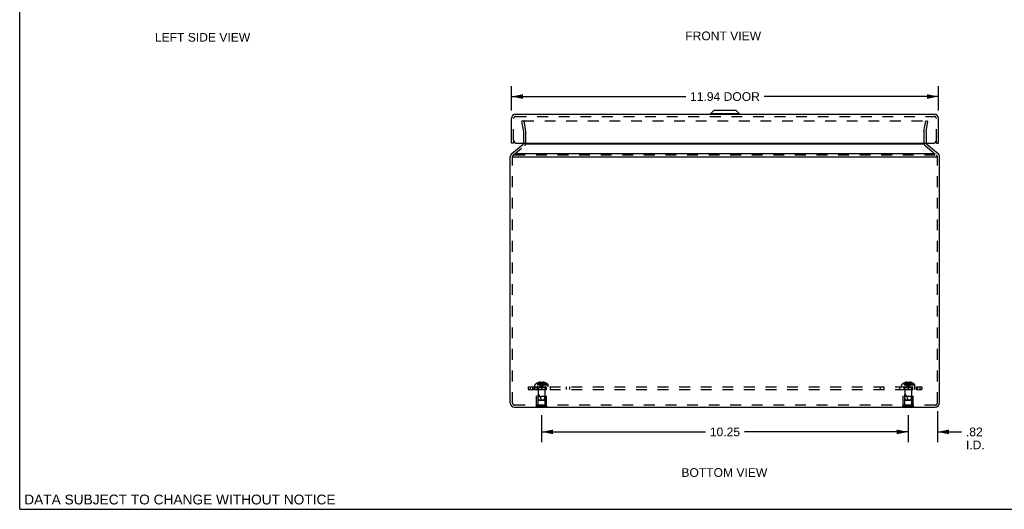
# Model space of a CAD drawing. Header units: inches. Extents: x 0 to 54.8, y 0 to 35.5.
# Tile 1 of 8: x 0 to 27.5, y 0 to 13.7. Entities that reach past the tile are written whole.
import ezdxf

# ---------------------------------------------------------------- set-up
doc = ezdxf.new("R2010")
doc.units = ezdxf.units.IN
doc.header["$LTSCALE"] = 3.016129
doc.header["$MEASUREMENT"] = 0
doc.linetypes.add('HIDDEN', pattern=[0.2, 0.1, -0.1])
doc.layers.get('0').update_dxf_attribs({"linetype": 'CONTINUOUS'})
for name, color, linetype in [('DEFAULT_2', 8, 'HIDDEN'), ('DIMENSIONS', 7, 'CONTINUOUS'), ('DOOR_ASSEMBLY', 7, 'CONTINUOUS'), ('SUBPANEL', 7, 'CONTINUOUS')]:
    doc.layers.add(name, color=color, linetype=linetype)
doc.styles.get("Standard").update_dxf_attribs({"font": 'arial.ttf'})
doc.dimstyles.new('DIMSTYLE_1', dxfattribs={"dimtxt": 0.241935, "dimasz": 0.322581, "dimexe": 0.09, "dimexo": 0.07, "dimgap": 0.0375, "dimtad": 0, "dimtih": 1, "dimtoh": 1, "dimzin": 4, "dimdsep": 46, "dimtxsty": 'Standard', "dimblk": '_FILLED', "dimblk1": '_FILLED', "dimblk2": '_FILLED', "dimcen": 0.09, "dimazin": 1, "dimtfac": 1, "dimtdec": 3, "dimtofl": 0, "dimtmove": 0, "dimatfit": 3, "dimldrblk": '_FILLED', "dimfxl": 0, "dimtolj": 1, "dimtzin": 4, "dimarcsym": 0})

# ---------------------------------------------------------------- blocks, each defined once
blk = doc.blocks.new('_FILLED')
at = {"color": 0, "linetype": 'ByBlock'}
blk.add_solid([(0, 0), (-1, 0.2), (-1, -0.2)], dxfattribs=at)
blk = doc.blocks.new('*D10')
at = {"layer": 'DIMENSIONS', "color": 2, "linetype": 'Continuous'}
for p, q in [((13.745, 11.141), (13.745, 11.82)), ((25.685, 11.141), (25.685, 11.82)), ((13.745, 11.53), (18.618, 11.53)), ((25.685, 11.53), (20.812, 11.53))]:
    blk.add_line(p, q, dxfattribs=at)
at = {"layer": 'DIMENSIONS', "color": 2, "linetype": 'Continuous', "xscale": 0.3225806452, "yscale": 0.3225806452, "zscale": 0.3225806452, "rotation": 180}
blk.add_blockref('_FILLED', (13.745, 11.53), dxfattribs=at)
at = {"layer": 'DIMENSIONS', "color": 2, "linetype": 'Continuous', "xscale": 0.3225806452, "yscale": 0.3225806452, "zscale": 0.3225806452}
blk.add_blockref('_FILLED', (25.685, 11.53), dxfattribs=at)
at = {"layer": 'DIMENSIONS', "color": 2, "linetype": 'Continuous', "insert": (19.715, 11.651), "char_height": 0.2419, "width": 1.95167, "attachment_point": 2, "line_spacing_factor": 0.9}
blk.add_mtext('11.94 DOOR', dxfattribs=at)
blk = doc.blocks.new('*D13')
at = {"layer": 'DIMENSIONS', "color": 2, "linetype": 'Continuous'}
for p, q in [((24.84, 2.625), (24.84, 1.872)), ((25.655, 2.745), (25.655, 1.872)), ((24.84, 2.162), (24.195, 2.162)), ((25.655, 2.162), (26.331, 2.162))]:
    blk.add_line(p, q, dxfattribs=at)
at = {"layer": 'DIMENSIONS', "color": 2, "linetype": 'Continuous', "xscale": 0.3225806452, "yscale": 0.3225806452, "zscale": 0.3225806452}
blk.add_blockref('_FILLED', (24.84, 2.162), dxfattribs=at)
at = {"layer": 'DIMENSIONS', "color": 2, "linetype": 'Continuous', "xscale": 0.3225806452, "yscale": 0.3225806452, "zscale": 0.3225806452, "rotation": 180}
blk.add_blockref('_FILLED', (25.655, 2.162), dxfattribs=at)
at = {"layer": 'DIMENSIONS', "color": 2, "linetype": 'Continuous', "insert": (26.452, 2.283), "char_height": 0.2419, "width": 0.52434, "attachment_point": 1, "line_spacing_factor": 0.9}
blk.add_mtext('.82\\PI.D.', dxfattribs=at)
blk = doc.blocks.new('*D14')
at = {"layer": 'DIMENSIONS', "color": 2, "linetype": 'Continuous'}
for p, q in [((14.59, 2.625), (14.59, 1.872)), ((24.84, 2.625), (24.84, 1.872)), ((14.59, 2.162), (19.171, 2.162)), ((24.84, 2.162), (20.259, 2.162))]:
    blk.add_line(p, q, dxfattribs=at)
at = {"layer": 'DIMENSIONS', "color": 2, "linetype": 'Continuous', "xscale": 0.3225806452, "yscale": 0.3225806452, "zscale": 0.3225806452, "rotation": 180}
blk.add_blockref('_FILLED', (14.59, 2.162), dxfattribs=at)
at = {"layer": 'DIMENSIONS', "color": 2, "linetype": 'Continuous', "xscale": 0.3225806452, "yscale": 0.3225806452, "zscale": 0.3225806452}
blk.add_blockref('_FILLED', (24.84, 2.162), dxfattribs=at)
at = {"layer": 'DIMENSIONS', "color": 2, "linetype": 'Continuous', "insert": (19.715, 2.283), "char_height": 0.2419, "width": 0.84543, "attachment_point": 2, "line_spacing_factor": 0.9}
blk.add_mtext('10.25', dxfattribs=at)

msp = doc.modelspace()

# ---------------------------------------------------------------- linework, layer by layer
at = {"color": 7, "linetype": 'Continuous'}
for p, q in [((0, 0), (0, 35.484)), ((25.634, 9.89), (25.63, 9.89)), ((25.646, 9.844), (25.655, 9.844)), ((13.711, 9.022), (13.711, 9.278)), ((13.711, 9.278), (13.715, 9.278)), ((13.711, 9.022), (13.715, 9.022)), ((14.434, 2.847), (14.434, 2.851)), ((14.746, 2.847), (14.434, 2.847)), ((14.59, 2.847), (14.59, 2.851)), ((14.746, 2.847), (14.746, 2.851)), ((24.684, 2.847), (24.684, 2.851)), ((24.996, 2.847), (24.684, 2.847)), ((24.84, 2.847), (24.84, 2.851)), ((24.996, 2.847), (24.996, 2.851)), ((0, 0), (54.839, 0))]:
    msp.add_line(p, q, dxfattribs=at)
at = {"color": 3, "linetype": 'Continuous'}
for p, q in [((13.758, 9.936), (14.071, 10.199)), ((25.286, 10.199), (14.145, 10.199)), ((25.359, 10.199), (25.672, 9.936)), ((13.836, 9.936), (25.594, 9.936)), ((13.715, 2.971), (13.715, 9.844)), ((13.784, 9.844), (25.646, 9.844)), ((25.715, 2.971), (25.715, 9.844)), ((13.835, 2.851), (25.595, 2.851))]:
    msp.add_line(p, q, dxfattribs=at)
for centre, radius, start, end in [((14.033, 10.245), 0.06, 310, 341.1765), ((25.397, 10.245), 0.06, 198.8236, 230), ((13.835, 9.844), 0.12, 130, 180), ((25.595, 9.844), 0.12, 0, 50), ((13.835, 2.971), 0.12, 180, 270), ((25.595, 2.971), 0.12, 270, 360)]:
    msp.add_arc(centre, radius, start, end, dxfattribs=at)
at = {"layer": 'DEFAULT_2', "color": 8, "linetype": 'HIDDEN'}
for p, q in [((14.099, 10.851), (14.039, 10.841)), ((14.092, 10.544), (14.039, 10.841)), ((14.074, 10.851), (25.356, 10.851)), ((14.151, 10.554), (14.099, 10.851)), ((25.279, 10.554), (25.332, 10.851)), ((25.332, 10.851), (25.391, 10.841)), ((25.338, 10.544), (25.391, 10.841)), ((14.093, 10.245), (14.093, 10.533)), ((14.153, 10.245), (14.153, 10.533)), ((25.277, 10.533), (25.277, 10.245)), ((25.337, 10.533), (25.337, 10.245)), ((13.796, 9.89), (14.11, 10.153)), ((25.32, 10.153), (25.634, 9.89)), ((13.775, 9.804), (13.775, 9.844)), ((13.775, 2.971), (13.775, 9.804)), ((25.594, 9.89), (13.836, 9.89)), ((25.655, 9.804), (25.655, 9.844)), ((25.655, 2.971), (25.655, 9.804)), ((14.404, 3.422), (14.404, 3.468)), ((14.777, 3.468), (14.404, 3.468)), ((14.404, 3.422), (14.777, 3.422)), ((14.77, 3.483), (14.41, 3.483)), ((14.45, 2.868), (14.45, 3.347)), ((14.45, 3.347), (14.73, 3.347)), ((14.495, 3.337), (14.485, 3.347)), ((14.491, 3.535), (14.491, 3.535)), ((14.492, 3.535), (14.491, 3.535)), ((14.575, 3.535), (14.492, 3.535)), ((14.495, 2.909), (14.495, 3.337)), ((14.685, 3.337), (14.495, 3.337)), ((14.496, 3.394), (14.496, 3.147)), ((14.684, 3.394), (14.496, 3.394)), ((14.522, 3.535), (14.522, 3.545)), ((14.555, 3.535), (14.555, 3.55)), ((14.575, 3.535), (14.575, 3.545)), ((14.575, 3.535), (14.577, 3.513)), ((14.575, 3.535), (14.575, 3.535)), ((14.575, 3.535), (14.577, 3.535)), ((14.577, 3.513), (14.579, 3.491)), ((14.579, 3.491), (14.582, 3.47)), ((14.581, 3.471), (14.584, 3.45)), ((14.587, 3.535), (14.59, 3.535)), ((14.59, 3.535), (14.593, 3.535)), ((14.606, 3.535), (14.603, 3.513)), ((14.603, 3.535), (14.606, 3.535)), ((14.606, 3.545), (14.606, 3.535)), ((14.606, 3.535), (14.606, 3.535)), ((14.688, 3.535), (14.606, 3.535)), ((14.625, 3.535), (14.625, 3.55)), ((14.659, 3.535), (14.659, 3.545)), ((14.684, 3.394), (14.684, 3.147)), ((14.685, 3.337), (14.695, 3.347)), ((14.685, 2.909), (14.685, 3.337)), ((14.689, 3.535), (14.688, 3.535)), ((14.69, 3.535), (14.689, 3.535)), ((14.73, 2.868), (14.73, 3.347)), ((14.777, 3.422), (14.777, 3.468)), ((25.027, 3.468), (24.654, 3.468)), ((24.654, 3.422), (24.654, 3.468)), ((24.654, 3.422), (25.027, 3.422)), ((25.02, 3.483), (24.66, 3.483)), ((24.7, 3.347), (24.98, 3.347)), ((24.7, 2.868), (24.7, 3.347)), ((24.745, 3.337), (24.735, 3.347)), ((24.741, 3.535), (24.741, 3.535)), ((24.742, 3.535), (24.741, 3.535)), ((24.825, 3.535), (24.742, 3.535)), ((24.935, 3.337), (24.745, 3.337)), ((24.745, 2.909), (24.745, 3.337)), ((24.934, 3.394), (24.746, 3.394)), ((24.746, 3.394), (24.746, 3.147)), ((24.772, 3.535), (24.772, 3.545)), ((24.805, 3.535), (24.805, 3.55)), ((24.825, 3.535), (24.825, 3.545)), ((24.827, 3.535), (24.825, 3.535)), ((24.825, 3.535), (24.827, 3.513)), ((24.825, 3.535), (24.825, 3.535)), ((24.827, 3.513), (24.829, 3.491)), ((24.829, 3.491), (24.832, 3.47)), ((24.831, 3.471), (24.834, 3.45)), ((24.84, 3.535), (24.837, 3.535)), ((24.843, 3.535), (24.84, 3.535)), ((24.856, 3.535), (24.853, 3.535)), ((24.856, 3.535), (24.853, 3.513)), ((24.856, 3.545), (24.856, 3.535)), ((24.938, 3.535), (24.856, 3.535)), ((24.856, 3.535), (24.856, 3.535)), ((24.875, 3.535), (24.875, 3.55)), ((24.909, 3.535), (24.909, 3.545)), ((24.934, 3.394), (24.934, 3.147)), ((24.935, 3.337), (24.945, 3.347)), ((24.935, 2.909), (24.935, 3.337)), ((24.939, 3.535), (24.938, 3.535)), ((24.94, 3.535), (24.939, 3.535)), ((24.98, 2.868), (24.98, 3.347)), ((25.027, 3.422), (25.027, 3.468)), ((14.505, 3.057), (14.496, 3.147)), ((14.496, 3.147), (14.59, 3.147)), ((14.516, 3.047), (14.505, 3.057)), ((14.505, 3.057), (14.675, 3.057)), ((14.516, 3.047), (14.664, 3.047)), ((14.684, 3.147), (14.59, 3.147)), ((14.664, 3.047), (14.675, 3.057)), ((14.675, 3.057), (14.684, 3.147)), ((24.934, 3.147), (24.746, 3.147)), ((24.755, 3.057), (24.746, 3.147)), ((24.755, 3.057), (24.925, 3.057)), ((24.766, 3.047), (24.755, 3.057)), ((24.766, 3.047), (24.914, 3.047)), ((24.914, 3.047), (24.925, 3.057)), ((24.925, 3.057), (24.934, 3.147)), ((25.595, 2.911), (13.835, 2.911)), ((14.434, 2.851), (14.434, 2.868)), ((14.746, 2.868), (14.434, 2.868)), ((14.495, 2.909), (14.685, 2.909)), ((14.59, 2.851), (14.59, 2.868)), ((14.746, 2.851), (14.746, 2.868)), ((24.996, 2.868), (24.684, 2.868)), ((24.684, 2.851), (24.684, 2.868)), ((24.745, 2.909), (24.935, 2.909)), ((24.84, 2.851), (24.84, 2.868)), ((24.996, 2.851), (24.996, 2.868))]:
    msp.add_line(p, q, dxfattribs=at)
for points in [[(14.065, 10.846), (14.065, 10.845), (14.065, 10.844), (14.064, 10.843), (14.064, 10.842), (14.064, 10.841)], [(14.064, 10.841), (14.064, 10.841), (14.064, 10.84)], [(14.074, 10.851), (14.073, 10.851), (14.072, 10.851), (14.071, 10.851), (14.07, 10.85), (14.069, 10.85), (14.068, 10.849), (14.067, 10.848), (14.067, 10.848), (14.066, 10.847), (14.065, 10.846)], [(25.356, 10.851), (25.357, 10.851), (25.358, 10.851), (25.359, 10.851), (25.36, 10.85), (25.361, 10.85), (25.362, 10.849), (25.363, 10.848), (25.363, 10.848), (25.364, 10.847), (25.365, 10.846)], [(25.365, 10.846), (25.365, 10.845), (25.365, 10.844), (25.366, 10.843), (25.366, 10.842), (25.366, 10.841)], [(25.366, 10.841), (25.366, 10.841), (25.366, 10.84)], [(14.491, 3.535), (14.504, 3.513), (14.519, 3.491), (14.535, 3.47), (14.552, 3.45), (14.571, 3.43), (14.59, 3.411)], [(14.555, 3.55), (14.551, 3.55), (14.547, 3.549), (14.543, 3.549), (14.538, 3.548), (14.534, 3.548), (14.53, 3.547), (14.526, 3.546), (14.522, 3.545)], [(14.522, 3.535), (14.531, 3.513), (14.541, 3.491), (14.552, 3.471), (14.564, 3.45), (14.577, 3.43), (14.59, 3.411)], [(14.575, 3.545), (14.572, 3.546), (14.569, 3.547), (14.567, 3.548), (14.565, 3.549), (14.562, 3.549), (14.56, 3.55), (14.557, 3.55), (14.555, 3.55)], [(14.555, 3.535), (14.56, 3.513), (14.565, 3.491), (14.571, 3.471), (14.577, 3.45), (14.583, 3.43), (14.59, 3.411)], [(14.59, 3.535), (14.587, 3.535), (14.585, 3.535), (14.582, 3.535), (14.58, 3.535), (14.577, 3.535), (14.575, 3.535)], [(14.58, 3.535), (14.582, 3.535), (14.585, 3.535)], [(14.584, 3.45), (14.587, 3.43), (14.59, 3.411)], [(14.584, 3.45), (14.587, 3.43), (14.59, 3.411)], [(14.625, 3.535), (14.62, 3.513), (14.615, 3.491), (14.609, 3.471), (14.603, 3.45), (14.597, 3.43), (14.59, 3.411)], [(14.606, 3.535), (14.603, 3.535), (14.6, 3.535), (14.598, 3.535), (14.595, 3.535), (14.593, 3.535), (14.59, 3.535)], [(14.659, 3.535), (14.649, 3.513), (14.639, 3.491), (14.628, 3.471), (14.616, 3.45), (14.603, 3.43), (14.59, 3.411)], [(14.689, 3.535), (14.676, 3.513), (14.661, 3.491), (14.645, 3.47), (14.628, 3.45), (14.609, 3.43), (14.59, 3.411)], [(14.603, 3.513), (14.601, 3.491), (14.599, 3.47), (14.596, 3.45), (14.593, 3.43), (14.59, 3.411)], [(14.601, 3.491), (14.599, 3.471), (14.596, 3.45), (14.593, 3.43), (14.59, 3.411)], [(14.595, 3.535), (14.598, 3.535), (14.6, 3.535)], [(14.625, 3.55), (14.623, 3.55), (14.62, 3.55), (14.618, 3.549), (14.616, 3.549), (14.613, 3.548), (14.611, 3.547), (14.608, 3.546), (14.606, 3.545)], [(14.659, 3.545), (14.654, 3.546), (14.65, 3.547), (14.646, 3.548), (14.642, 3.548), (14.638, 3.549), (14.633, 3.549), (14.629, 3.55), (14.625, 3.55)], [(24.741, 3.535), (24.754, 3.513), (24.769, 3.491), (24.785, 3.47), (24.802, 3.45), (24.821, 3.43), (24.84, 3.411)], [(24.805, 3.55), (24.801, 3.55), (24.797, 3.549), (24.793, 3.549), (24.788, 3.548), (24.784, 3.548), (24.78, 3.547), (24.776, 3.546), (24.772, 3.545)], [(24.772, 3.535), (24.781, 3.513), (24.791, 3.491), (24.802, 3.471), (24.814, 3.45), (24.827, 3.43), (24.84, 3.411)], [(24.825, 3.545), (24.822, 3.546), (24.819, 3.547), (24.817, 3.548), (24.815, 3.549), (24.812, 3.549), (24.81, 3.55), (24.807, 3.55), (24.805, 3.55)], [(24.805, 3.535), (24.81, 3.513), (24.815, 3.491), (24.821, 3.471), (24.827, 3.45), (24.833, 3.43), (24.84, 3.411)], [(24.825, 3.535), (24.827, 3.535), (24.83, 3.535), (24.832, 3.535), (24.835, 3.535), (24.837, 3.535), (24.84, 3.535)], [(24.835, 3.535), (24.832, 3.535), (24.83, 3.535)], [(24.834, 3.45), (24.837, 3.43), (24.84, 3.411)], [(24.834, 3.45), (24.837, 3.43), (24.84, 3.411)], [(24.84, 3.535), (24.843, 3.535), (24.845, 3.535), (24.848, 3.535), (24.85, 3.535), (24.853, 3.535), (24.856, 3.535)], [(24.875, 3.535), (24.87, 3.513), (24.865, 3.491), (24.859, 3.471), (24.853, 3.45), (24.847, 3.43), (24.84, 3.411)], [(24.909, 3.535), (24.899, 3.513), (24.889, 3.491), (24.878, 3.471), (24.866, 3.45), (24.853, 3.43), (24.84, 3.411)], [(24.939, 3.535), (24.926, 3.513), (24.911, 3.491), (24.895, 3.47), (24.878, 3.45), (24.859, 3.43), (24.84, 3.411)], [(24.853, 3.513), (24.851, 3.491), (24.849, 3.47), (24.846, 3.45), (24.843, 3.43), (24.84, 3.411)], [(24.851, 3.491), (24.849, 3.471), (24.846, 3.45), (24.843, 3.43), (24.84, 3.411)], [(24.85, 3.535), (24.848, 3.535), (24.845, 3.535)], [(24.875, 3.55), (24.873, 3.55), (24.87, 3.55), (24.868, 3.549), (24.866, 3.549), (24.863, 3.548), (24.861, 3.547), (24.858, 3.546), (24.856, 3.545)], [(24.909, 3.545), (24.904, 3.546), (24.9, 3.547), (24.896, 3.548), (24.892, 3.548), (24.888, 3.549), (24.883, 3.549), (24.879, 3.55), (24.875, 3.55)]]:
    msp.add_lwpolyline(points, dxfattribs=at)
for centre, radius, start, end in [((14.033, 10.533), 0.06, 0, 10), ((14.033, 10.533), 0.12, 0, 10), ((25.397, 10.533), 0.12, 170, 180), ((25.397, 10.533), 0.06, 170, 180), ((14.033, 10.245), 0.06, 341.1765, 360), ((14.033, 10.245), 0.12, 310, 360), ((25.397, 10.245), 0.12, 180, 230), ((25.397, 10.245), 0.06, 180, 198.8236), ((13.835, 9.844), 0.06, 130, 180), ((25.595, 9.844), 0.06, 0, 50), ((14.424, 3.468), 0.02, 133.5138, 180), ((14.59, 3.293), 0.262, 112.3613, 133.5138), ((14.468, 3.394), 0.0282, 0, 90), ((14.59, 3.293), 0.261, 105.1941, 112.0894), ((14.59, 3.293), 0.261, 67.9106, 74.8059), ((14.712, 3.394), 0.0282, 90, 180), ((14.59, 3.293), 0.262, 46.4862, 67.6387), ((14.757, 3.468), 0.02, 0, 46.4862), ((24.674, 3.468), 0.02, 133.5138, 180), ((24.84, 3.293), 0.262, 112.3613, 133.5138), ((24.718, 3.394), 0.0282, 0, 90), ((24.84, 3.293), 0.261, 105.1941, 112.0894), ((24.84, 3.293), 0.261, 67.9106, 74.8059), ((24.962, 3.394), 0.0282, 90, 180), ((24.84, 3.293), 0.262, 46.4862, 67.6387), ((25.007, 3.468), 0.02, 0, 46.4862), ((14.045, 2.877), 0.571, 17.3354, 37.8138), ((24.295, 2.877), 0.571, 17.3354, 37.8138), ((13.835, 2.971), 0.06, 180, 270), ((25.595, 2.971), 0.06, 270, 360)]:
    msp.add_arc(centre, radius, start, end, dxfattribs=at)
at = {"layer": 'DOOR_ASSEMBLY', "color": 3, "linetype": 'Continuous'}
for p, q in [((13.865, 11.035), (25.565, 11.035)), ((13.745, 10.225), (13.745, 10.915)), ((25.685, 10.225), (25.685, 10.915)), ((13.895, 10.225), (25.535, 10.225))]:
    msp.add_line(p, q, dxfattribs=at)
at = {"layer": 'DOOR_ASSEMBLY', "color": 7, "linetype": 'Continuous'}
for p, q in [((15.427, 11.039), (15.427, 11.035)), ((15.427, 11.039), (15.683, 11.039)), ((15.683, 11.039), (15.683, 11.035)), ((19.321, 11.057), (19.404, 11.14)), ((19.321, 11.038), (19.321, 11.057)), ((19.321, 11.057), (20.109, 11.057)), ((20.109, 11.038), (19.321, 11.038)), ((20.026, 11.14), (19.404, 11.14)), ((20.021, 11.142), (19.409, 11.142)), ((20.109, 11.057), (20.026, 11.14)), ((20.109, 11.038), (20.109, 11.057)), ((13.805, 10.225), (13.745, 10.225)), ((13.805, 10.315), (13.805, 10.225)), ((25.625, 10.225), (25.625, 10.315)), ((25.625, 10.225), (25.685, 10.225))]:
    msp.add_line(p, q, dxfattribs=at)
at = {"layer": 'DOOR_ASSEMBLY', "color": 8, "linetype": 'HIDDEN'}
for p, q in [((13.805, 10.315), (13.805, 10.915)), ((13.865, 10.975), (25.565, 10.975)), ((25.625, 10.315), (25.625, 10.915))]:
    msp.add_line(p, q, dxfattribs=at)
at = {"layer": 'DOOR_ASSEMBLY', "color": 3, "linetype": 'Continuous'}
for centre, radius, start, end in [((13.865, 10.915), 0.12, 90, 180), ((25.565, 10.915), 0.12, 0, 90), ((13.895, 10.315), 0.09, 180, 270), ((25.535, 10.315), 0.09, 270, 360)]:
    msp.add_arc(centre, radius, start, end, dxfattribs=at)
at = {"layer": 'DOOR_ASSEMBLY', "color": 7, "linetype": 'Continuous'}
for centre, radius, start, end in [((19.324, 11.038), 0.00305, 180, 270), ((19.409, 11.135), 0.0071, 90, 135), ((20.021, 11.135), 0.0071, 45, 90), ((20.106, 11.038), 0.00305, 270, 360)]:
    msp.add_arc(centre, radius, start, end, dxfattribs=at)
at = {"layer": 'DOOR_ASSEMBLY', "color": 8, "linetype": 'HIDDEN'}
for centre, start, end in [((13.865, 10.915), 90, 180), ((25.565, 10.915), 0, 90)]:
    msp.add_arc(centre, 0.06, start, end, dxfattribs=at)
at = {"layer": 'SUBPANEL', "color": 8, "linetype": 'HIDDEN'}
for p, q in [((14.215, 3.422), (14.215, 3.347)), ((14.215, 3.422), (25.215, 3.422)), ((14.215, 3.347), (25.215, 3.347)), ((14.267, 3.422), (14.267, 3.347)), ((14.34, 3.422), (14.34, 3.347)), ((14.369, 3.422), (14.369, 3.347)), ((14.409, 3.347), (14.409, 3.422)), ((14.465, 3.347), (14.465, 3.422)), ((14.481, 3.347), (14.481, 3.422)), ((14.59, 3.422), (14.59, 3.347)), ((14.699, 3.347), (14.699, 3.422)), ((14.715, 3.422), (14.715, 3.347)), ((14.832, 3.422), (14.832, 3.347)), ((15.272, 3.422), (15.272, 3.347)), ((15.373, 3.422), (15.373, 3.347)), ((24.057, 3.422), (24.057, 3.347)), ((24.159, 3.422), (24.159, 3.347)), ((24.598, 3.422), (24.598, 3.347)), ((24.715, 3.422), (24.715, 3.347)), ((24.731, 3.347), (24.731, 3.422)), ((24.84, 3.422), (24.84, 3.347)), ((24.949, 3.347), (24.949, 3.422)), ((24.965, 3.347), (24.965, 3.422)), ((25.021, 3.347), (25.021, 3.422)), ((25.061, 3.422), (25.061, 3.347)), ((25.09, 3.422), (25.09, 3.347)), ((25.163, 3.422), (25.163, 3.347)), ((25.215, 3.422), (25.215, 3.347))]:
    msp.add_line(p, q, dxfattribs=at)

# ---------------------------------------------------------------- texts
at = {"layer": 'DIMENSIONS', "color": 2, "linetype": 'Continuous', "attachment_point": 2, "line_spacing_factor": 0.9}
for s, insert, char_height, width in [('LEFT SIDE VIEW', (5.112, 13.306), 0.24194, 2.66039), ('FRONT VIEW', (19.666, 13.346), 0.2419, 2.11716), ('BOTTOM VIEW', (19.699, 1.148), 0.24194, 2.39777), ('DATA SUBJECT TO CHANGE WITHOUT NOTICE', (4.478, 0.41), 0.27419, 8.68653)]:
    msp.add_mtext(s, dxfattribs=dict(at, insert=insert, char_height=char_height, width=width))

# ---------------------------------------------------------------- dimensions: what is measured, and where the dimension line sits
at = {"layer": 'DIMENSIONS', "color": 2, "linetype": 'Continuous'}
dim = msp.add_linear_dim(base=(25.685, 11.53), p1=(13.745, 11.071), p2=(25.685, 11.071), text='<> DOOR', dimstyle='DIMSTYLE_1', dxfattribs=at)
dim.commit()
dim.dimension.update_dxf_attribs({"geometry": '*D10', "text_midpoint": (19.715, 11.53), "dimtype": 160})
dim = msp.add_linear_dim(base=(24.840041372, 2.162204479), p1=(25.655041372, 2.815036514), p2=(24.840041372, 2.695036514), angle=180, text='<>\\PI.D.', dimstyle='DIMSTYLE_1', dxfattribs=at)
dim.commit()
dim.dimension.update_dxf_attribs({"geometry": '*D13', "text_midpoint": (26.71412337, 1.980752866), "dimtype": 160})
dim = msp.add_linear_dim(base=(14.59, 2.162), p1=(24.84, 2.695), p2=(14.59, 2.695), angle=180, dimstyle='DIMSTYLE_1', dxfattribs=at)
dim.commit()
dim.dimension.update_dxf_attribs({"geometry": '*D14', "text_midpoint": (19.726, 2.161), "dimtype": 160})

doc.saveas('drawing.dxf')
